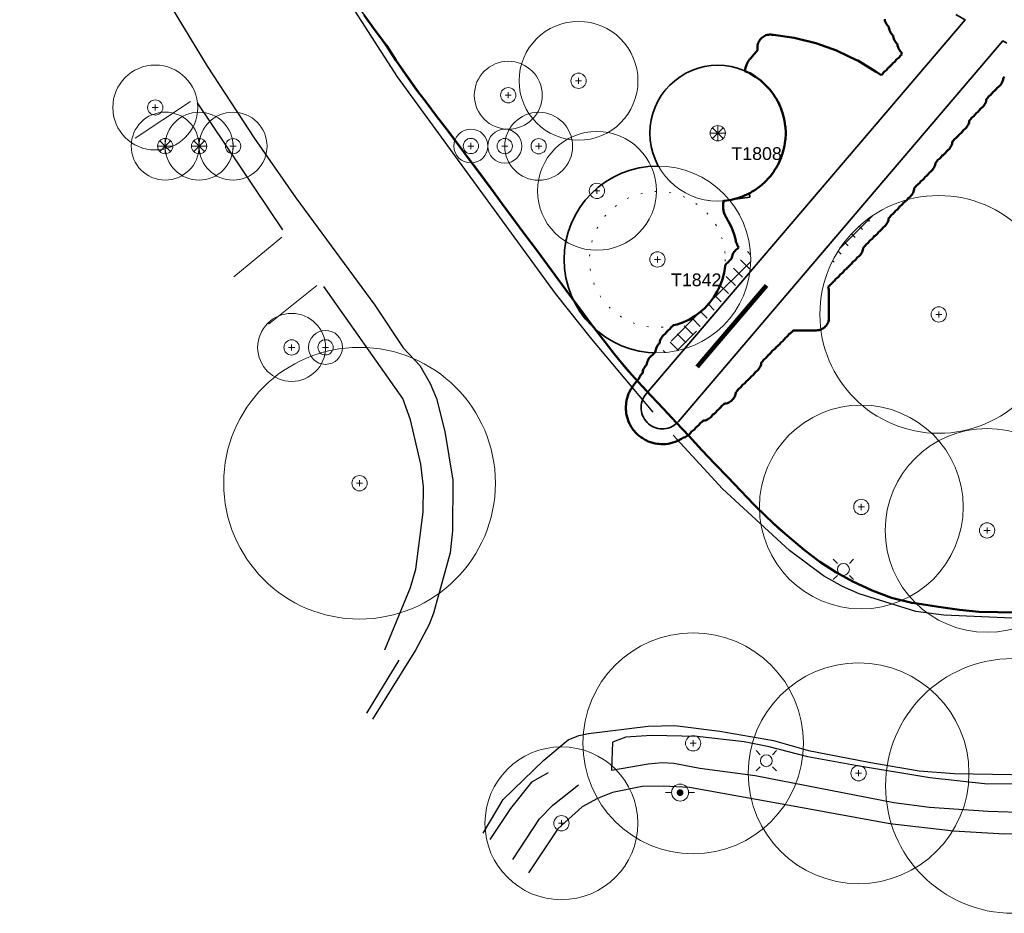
# Model space of a CAD drawing. Header units: metres. Extents: x -6559 to -6383, y 5654606 to 5654801.
# Tile 1 of 31: x -6530 to -6472, y 5654606 to 5654659. Entities that reach past the tile are written whole.
import ezdxf
from ezdxf.enums import TextEntityAlignment as Align

# ---------------------------------------------------------------- set-up
doc = ezdxf.new("R2010")
doc.units = ezdxf.units.M
doc.header["$LTSCALE"] = 0.5
for name, pattern in [('DASHED', [9, 6, -3]), ('DOT', [1.5, 0, -1.5]), ('PHANTOM', [22, 12, -2, 2, -2, 2, -2])]:
    doc.linetypes.add(name, pattern=pattern)
for name, color, linetype, lineweight in [('L-GRAD-DRAIN', 150, 'Continuous', 25), ('L-HARD-PAVE', 8, 'Continuous', 35), ('L-PLNT-PROT', 1, 'DASHED', 35), ('L-PLNT-TEXT', 3, 'Continuous', 18), ('L-SITE-LIMIT', 6, 'PHANTOM', 50), ('V-PROP-LINE', 7, 'PHANTOM', 50), ('V-ROAD-CURB', 7, 'Continuous', 25), ('V-ROAD-DW', 8, 'Continuous', 18), ('V-ROAD-SW', 8, 'Continuous', 25), ('V-UTIL-ELEC', 1, 'Continuous', 18), ('V-UTIL-WATER', 4, 'Continuous', 18), ('V-VEG-CANOPY', 92, 'Continuous', 13), ('V-VEG-TREE', 94, 'Continuous', 18)]:
    doc.layers.add(name, color=color, linetype=linetype, lineweight=lineweight)
doc.styles.add('BR-STD', font='arial.ttf')

# ---------------------------------------------------------------- blocks, each defined once
blk = doc.blocks.new('UTIL-HYDRANT')
at = {"lineweight": -2}
h = blk.add_hatch(color=0, dxfattribs=at)
h.dxf.hatch_style = 1
edge = h.paths.add_edge_path()
edge.add_arc((0, 0), 0.4, 0, 360)
at = {"color": 0, "lineweight": -2}
for p, q in [((-1, 0), (-1.7, 0)), ((1, 0), (1.7, 0))]:
    blk.add_line(p, q, dxfattribs=at)
blk.add_circle((0, 0), 1, dxfattribs=at)
blk = doc.blocks.new('UTIL-LIGHT')
at = {"color": 0, "lineweight": -2}
for p, q in [((-0.71, 0.71), (-1.2, 1.2)), ((0.71, 0.71), (1.2, 1.2)), ((-0.71, -0.71), (-1.2, -1.2)), ((0.71, -0.71), (1.2, -1.2))]:
    blk.add_line(p, q, dxfattribs=at)
blk.add_circle((0, 0), 0.7, dxfattribs=at)
blk = doc.blocks.new('VEG-TREE-CONIF')
at = {"color": 0, "lineweight": -2}
for q in [(-1.5, 0), (-1.06, 1.06), (-1.06, -1.06), (0, 1.5), (1.06, 1.06), (1.5, 0), (0, -1.5), (1.06, -1.06)]:
    blk.add_line((0, 0), q, dxfattribs=at)
blk.add_circle((0, 0), 1.5, dxfattribs=at)
blk = doc.blocks.new('VEG-TREE-DECID')
at = {"color": 0, "lineweight": -2}
for p, q in [((-0.6, 0), (0.6, 0)), ((0, -0.6), (0, 0.6))]:
    blk.add_line(p, q, dxfattribs=at)
blk.add_circle((0, 0), 1.5, dxfattribs=at)

msp = doc.modelspace()

# ---------------------------------------------------------------- hatches: boundary and pattern name
at = {"layer": 'L-PLNT-PROT'}
h = msp.add_hatch(dxfattribs=at)
h.set_pattern_fill('ANSI37', color=6, scale=0.2)
h.paths.add_polyline_path([(-6481.731, 5654644.562), (-6481.378, 5654645.151), (-6480.969, 5654645.703), (-6480.508, 5654646.212), (-6479.999, 5654646.673), (-6479.447, 5654647.082), (-6479.282, 5654647.181), (-6482.001, 5654643.992)])
h = msp.add_hatch(dxfattribs=at)
h.set_pattern_fill('ANSI37', color=6, scale=0.2)
h.paths.add_polyline_path([(-6489.904, 5654641.173), (-6489.588, 5654641.407), (-6489.5, 5654641.487), (-6489.486, 5654641.5), (-6489.486, 5654641.5), (-6489.298, 5654641.671), (-6489.25, 5654641.723), (-6489.226, 5654641.75), (-6489.034, 5654641.961), (-6488.8, 5654642.277), (-6488.598, 5654642.613), (-6488.43, 5654642.968), (-6488.363, 5654643.158), (-6486.668, 5654645.145), (-6486.652, 5654645.038), (-6486.626, 5654644.499), (-6486.65, 5654644.011), (-6490.773, 5654639.175), (-6491.053, 5654639.105), (-6491.587, 5654639.025), (-6491.899, 5654639.01), (-6490.213, 5654640.988)])

# ---------------------------------------------------------------- linework, layer by layer
at = {"layer": 'L-GRAD-DRAIN', "lineweight": 100}
msp.add_lwpolyline([(-6489.79, 5654638.17), (-6489.109, 5654638.969), (-6488.427, 5654639.769), (-6487.746, 5654640.568), (-6487.064, 5654641.367), (-6486.382, 5654642.167), (-6485.701, 5654642.966)], dxfattribs=at)
at = {"layer": 'L-HARD-PAVE'}
msp.add_lwpolyline([(-6471.54, 5654657.233), (-6471.781, 5654657.366), (-6490.884, 5654634.961), (-6490.884, 5654634.961), (-6490.968, 5654634.871), (-6491.06, 5654634.791), (-6491.16, 5654634.72), (-6491.266, 5654634.658), (-6491.378, 5654634.608), (-6491.494, 5654634.569), (-6491.614, 5654634.541), (-6491.736, 5654634.526), (-6491.858, 5654634.522), (-6491.981, 5654634.53), (-6492.102, 5654634.551), (-6492.22, 5654634.583), (-6492.335, 5654634.626), (-6492.445, 5654634.681), (-6492.549, 5654634.746), (-6492.646, 5654634.821), (-6492.735, 5654634.905), (-6492.816, 5654634.997), (-6492.887, 5654635.097), (-6492.948, 5654635.203), (-6492.998, 5654635.315), (-6493.038, 5654635.431), (-6493.065, 5654635.551), (-6493.081, 5654635.673), (-6493.085, 5654635.795), (-6493.076, 5654635.918), (-6493.056, 5654636.039), (-6493.024, 5654636.157), (-6492.98, 5654636.272), (-6492.926, 5654636.382), (-6492.861, 5654636.486), (-6492.786, 5654636.583), (-6474.005, 5654658.611), (-6474.549, 5654658.924)], dxfattribs=at)
at = {"layer": 'L-PLNT-PROT'}
msp.add_lwpolyline([(-6495.615, 5654640.247), (-6496.015, 5654640.61), (-6496.378, 5654641.01), (-6496.699, 5654641.443), (-6496.977, 5654641.906), (-6497.207, 5654642.394), (-6497.389, 5654642.902), (-6497.52, 5654643.426), (-6497.6, 5654643.96), (-6497.626, 5654644.499), (-6497.6, 5654645.038), (-6497.52, 5654645.572), (-6497.389, 5654646.096), (-6497.207, 5654646.604), (-6496.977, 5654647.092), (-6496.699, 5654647.555), (-6496.378, 5654647.988), (-6496.015, 5654648.388), (-6495.615, 5654648.751), (-6495.182, 5654649.072), (-6494.719, 5654649.35), (-6494.231, 5654649.58), (-6493.723, 5654649.762), (-6493.199, 5654649.893), (-6492.665, 5654649.973), (-6492.076, 5654650.001), (-6492.266, 5654650.401), (-6492.398, 5654650.771), (-6492.493, 5654651.152), (-6492.551, 5654651.54), (-6492.57, 5654651.932), (-6492.551, 5654652.324), (-6492.493, 5654652.712), (-6492.398, 5654653.093), (-6492.266, 5654653.463), (-6492.098, 5654653.818), (-6491.896, 5654654.154), (-6491.662, 5654654.47), (-6491.398, 5654654.76), (-6491.108, 5654655.024), (-6490.792, 5654655.258), (-6490.456, 5654655.46), (-6490.101, 5654655.628), (-6489.731, 5654655.76), (-6489.35, 5654655.855), (-6488.962, 5654655.913), (-6488.57, 5654655.932), (-6488.178, 5654655.913), (-6487.79, 5654655.855), (-6487.409, 5654655.76), (-6487.039, 5654655.628), (-6486.968, 5654655.594), (-6486.684, 5654655.46), (-6486.348, 5654655.258), (-6486.035, 5654655.026), (-6486.032, 5654655.024), (-6486, 5654654.994), (-6485.774, 5654654.79), (-6485.742, 5654654.76), (-6485.712, 5654654.728), (-6485.614, 5654654.619), (-6485.597, 5654654.601), (-6485.574, 5654654.575), (-6485.508, 5654654.502), (-6485.478, 5654654.47), (-6485.452, 5654654.434), (-6485.27, 5654654.19), (-6485.244, 5654654.154), (-6485.221, 5654654.116), (-6485.149, 5654653.995), (-6485.127, 5654653.958), (-6485.102, 5654653.916), (-6485.065, 5654653.856), (-6485.042, 5654653.818), (-6485.023, 5654653.778), (-6484.893, 5654653.503), (-6484.874, 5654653.463), (-6484.86, 5654653.421), (-6484.852, 5654653.401), (-6484.838, 5654653.361), (-6484.812, 5654653.289), (-6484.757, 5654653.135), (-6484.742, 5654653.093), (-6484.731, 5654653.05), (-6484.697, 5654652.911), (-6484.692, 5654652.892), (-6484.684, 5654652.862), (-6484.658, 5654652.755), (-6484.647, 5654652.712), (-6484.64, 5654652.669), (-6484.596, 5654652.368), (-6484.589, 5654652.324), (-6484.587, 5654652.28), (-6484.572, 5654651.976), (-6484.57, 5654651.932), (-6484.572, 5654651.888), (-6484.587, 5654651.584), (-6484.589, 5654651.54), (-6484.596, 5654651.496), (-6484.64, 5654651.195), (-6484.647, 5654651.152), (-6484.658, 5654651.109), (-6484.684, 5654651.002), (-6484.692, 5654650.972), (-6484.697, 5654650.953), (-6484.731, 5654650.814), (-6484.742, 5654650.771), (-6484.757, 5654650.729), (-6484.812, 5654650.575), (-6484.838, 5654650.503), (-6484.852, 5654650.463), (-6484.86, 5654650.443), (-6484.874, 5654650.401), (-6484.893, 5654650.361), (-6485.023, 5654650.086), (-6485.042, 5654650.046), (-6485.065, 5654650.008), (-6485.102, 5654649.948), (-6485.127, 5654649.906), (-6485.149, 5654649.869), (-6485.221, 5654649.748), (-6485.244, 5654649.71), (-6485.27, 5654649.674), (-6485.452, 5654649.43), (-6485.478, 5654649.394), (-6485.508, 5654649.362), (-6485.574, 5654649.289), (-6485.597, 5654649.263), (-6485.614, 5654649.245), (-6485.712, 5654649.136), (-6485.742, 5654649.104), (-6485.774, 5654649.074), (-6486, 5654648.87), (-6486.032, 5654648.84), (-6486.068, 5654648.814), (-6486.312, 5654648.632), (-6486.348, 5654648.606), (-6486.386, 5654648.583), (-6486.538, 5654648.492), (-6486.707, 5654648.391), (-6486.691, 5654648.172), (-6488.244, 5654647.941), (-6488.258, 5654647.676), (-6488.258, 5654647.617), (-6488.254, 5654647.543), (-6488.248, 5654647.485), (-6488.237, 5654647.412), (-6488.226, 5654647.354), (-6488.208, 5654647.283), (-6488.191, 5654647.226), (-6488.166, 5654647.157), (-6488.144, 5654647.103), (-6488.112, 5654647.036), (-6488.084, 5654646.984), (-6488.066, 5654646.952), (-6487.951, 5654646.76), (-6487.927, 5654646.714), (-6487.749, 5654646.34), (-6487.73, 5654646.292), (-6487.59, 5654645.902), (-6487.575, 5654645.853), (-6487.511, 5654645.596), (-6487.501, 5654645.56), (-6487.484, 5654645.503), (-6487.458, 5654645.433), (-6487.435, 5654645.378), (-6487.403, 5654645.31), (-6487.375, 5654645.258), (-6487.344, 5654645.207), (-6487.352, 5654645.197), (-6487.39, 5654645.14), (-6487.447, 5654645.102), (-6487.504, 5654645.056), (-6487.556, 5654645.004), (-6487.602, 5654644.947), (-6487.643, 5654644.885), (-6487.678, 5654644.821), (-6487.706, 5654644.753), (-6487.727, 5654644.682), (-6487.742, 5654644.61), (-6487.747, 5654644.561), (-6487.754, 5654644.556), (-6487.806, 5654644.504), (-6487.852, 5654644.447), (-6487.89, 5654644.39), (-6487.947, 5654644.352), (-6488.004, 5654644.306), (-6488.056, 5654644.254), (-6488.138, 5654644.153), (-6488.203, 5654643.719), (-6488.298, 5654643.338), (-6488.43, 5654642.968), (-6488.598, 5654642.613), (-6488.8, 5654642.277), (-6489.034, 5654641.961), (-6489.298, 5654641.671), (-6489.486, 5654641.5), (-6489.588, 5654641.407), (-6489.904, 5654641.173), (-6490.24, 5654640.971), (-6490.595, 5654640.803), (-6490.965, 5654640.671), (-6491.178, 5654640.618), (-6491.254, 5654640.556), (-6491.306, 5654640.504), (-6491.352, 5654640.447), (-6491.39, 5654640.39), (-6491.447, 5654640.352), (-6491.504, 5654640.306), (-6491.556, 5654640.254), (-6491.602, 5654640.197), (-6491.64, 5654640.14), (-6491.697, 5654640.102), (-6491.754, 5654640.056), (-6491.806, 5654640.004), (-6491.852, 5654639.947), (-6491.893, 5654639.885), (-6491.928, 5654639.821), (-6491.956, 5654639.753), (-6491.977, 5654639.682), (-6491.992, 5654639.61), (-6491.997, 5654639.561), (-6492.004, 5654639.556), (-6492.056, 5654639.504), (-6492.102, 5654639.447), (-6492.143, 5654639.385), (-6492.178, 5654639.321), (-6492.206, 5654639.253), (-6492.227, 5654639.182), (-6492.242, 5654639.11), (-6492.247, 5654639.061), (-6492.254, 5654639.056), (-6492.302, 5654639.008), (-6492.665, 5654639.025), (-6493.199, 5654639.105), (-6493.723, 5654639.236), (-6494.231, 5654639.418), (-6494.719, 5654639.648), (-6495.182, 5654639.926), (-6495.615, 5654640.247)], dxfattribs=at)
at = {"layer": 'L-PLNT-TEXT', "linetype": 'DOT'}
for centre in [(-6488.57, 5654651.932), (-6492.126, 5654644.499)]:
    msp.add_circle(centre, 4, dxfattribs=at)
at = {"layer": 'L-SITE-LIMIT'}
msp.add_lwpolyline([(-6471.694, 5654655.246), (-6471.746, 5654655.194), (-6471.753, 5654655.189), (-6471.758, 5654655.14), (-6471.773, 5654655.068), (-6471.794, 5654654.997), (-6471.822, 5654654.929), (-6471.857, 5654654.865), (-6471.898, 5654654.803), (-6471.944, 5654654.746), (-6471.996, 5654654.694), (-6472.053, 5654654.648), (-6472.11, 5654654.61), (-6472.148, 5654654.553), (-6472.194, 5654654.496), (-6472.246, 5654654.444), (-6472.303, 5654654.398), (-6472.36, 5654654.36), (-6472.398, 5654654.303), (-6472.444, 5654654.246), (-6472.496, 5654654.194), (-6472.553, 5654654.148), (-6472.61, 5654654.11), (-6472.648, 5654654.053), (-6472.694, 5654653.996), (-6472.746, 5654653.944), (-6472.753, 5654653.939), (-6472.758, 5654653.89), (-6472.773, 5654653.818), (-6472.794, 5654653.747), (-6472.822, 5654653.679), (-6472.857, 5654653.615), (-6472.898, 5654653.553), (-6472.944, 5654653.496), (-6472.996, 5654653.444), (-6473.053, 5654653.398), (-6473.11, 5654653.36), (-6473.148, 5654653.303), (-6473.194, 5654653.246), (-6473.246, 5654653.194), (-6473.303, 5654653.148), (-6473.36, 5654653.11), (-6473.398, 5654653.053), (-6473.444, 5654652.996), (-6473.496, 5654652.944), (-6473.553, 5654652.898), (-6473.61, 5654652.86), (-6473.648, 5654652.803), (-6473.694, 5654652.746), (-6473.746, 5654652.694), (-6473.753, 5654652.689), (-6473.758, 5654652.64), (-6473.773, 5654652.568), (-6473.794, 5654652.497), (-6473.822, 5654652.429), (-6473.857, 5654652.365), (-6473.898, 5654652.303), (-6473.944, 5654652.246), (-6473.996, 5654652.194), (-6474.053, 5654652.148), (-6474.11, 5654652.11), (-6474.148, 5654652.053), (-6474.194, 5654651.996), (-6474.246, 5654651.944), (-6474.303, 5654651.898), (-6474.36, 5654651.86), (-6474.398, 5654651.803), (-6474.444, 5654651.746), (-6474.496, 5654651.694), (-6474.553, 5654651.648), (-6474.61, 5654651.61), (-6474.648, 5654651.553), (-6474.694, 5654651.496), (-6474.746, 5654651.444), (-6474.753, 5654651.439), (-6474.758, 5654651.39), (-6474.773, 5654651.318), (-6474.794, 5654651.247), (-6474.822, 5654651.179), (-6474.857, 5654651.115), (-6474.898, 5654651.053), (-6474.944, 5654650.996), (-6474.996, 5654650.944), (-6475.053, 5654650.898), (-6475.11, 5654650.86), (-6475.148, 5654650.803), (-6475.194, 5654650.746), (-6475.246, 5654650.694), (-6475.303, 5654650.648), (-6475.36, 5654650.61), (-6475.398, 5654650.553), (-6475.444, 5654650.496), (-6475.496, 5654650.444), (-6475.553, 5654650.398), (-6475.61, 5654650.36), (-6475.648, 5654650.303), (-6475.694, 5654650.246), (-6475.746, 5654650.194), (-6475.753, 5654650.189), (-6475.758, 5654650.14), (-6475.773, 5654650.068), (-6475.794, 5654649.997), (-6475.822, 5654649.929), (-6475.857, 5654649.865), (-6475.898, 5654649.803), (-6475.944, 5654649.746), (-6475.996, 5654649.694), (-6476.053, 5654649.648), (-6476.11, 5654649.61), (-6476.148, 5654649.553), (-6476.194, 5654649.496), (-6476.246, 5654649.444), (-6476.303, 5654649.398), (-6476.36, 5654649.36), (-6476.398, 5654649.303), (-6476.444, 5654649.246), (-6476.496, 5654649.194), (-6476.553, 5654649.148), (-6476.61, 5654649.11), (-6476.648, 5654649.053), (-6476.694, 5654648.996), (-6476.746, 5654648.944), (-6476.803, 5654648.898), (-6476.86, 5654648.86), (-6476.898, 5654648.803), (-6476.944, 5654648.746), (-6476.996, 5654648.694), (-6477.003, 5654648.689), (-6477.008, 5654648.64), (-6477.023, 5654648.568), (-6477.044, 5654648.497), (-6477.072, 5654648.429), (-6477.107, 5654648.365), (-6477.148, 5654648.303), (-6477.194, 5654648.246), (-6477.246, 5654648.194), (-6477.303, 5654648.148), (-6477.36, 5654648.11), (-6477.398, 5654648.053), (-6477.444, 5654647.996), (-6477.496, 5654647.944), (-6477.553, 5654647.898), (-6477.61, 5654647.86), (-6477.648, 5654647.803), (-6477.694, 5654647.746), (-6477.746, 5654647.694), (-6477.803, 5654647.648), (-6477.86, 5654647.61), (-6477.898, 5654647.553), (-6477.944, 5654647.496), (-6477.996, 5654647.444), (-6478.053, 5654647.398), (-6478.11, 5654647.36), (-6478.148, 5654647.303), (-6478.194, 5654647.246), (-6478.246, 5654647.194), (-6478.303, 5654647.148), (-6478.36, 5654647.11), (-6478.398, 5654647.053), (-6478.444, 5654646.996), (-6478.496, 5654646.944), (-6478.503, 5654646.939), (-6478.508, 5654646.89), (-6478.523, 5654646.818), (-6478.544, 5654646.747), (-6478.572, 5654646.679), (-6478.607, 5654646.615), (-6478.648, 5654646.553), (-6478.694, 5654646.496), (-6478.746, 5654646.444), (-6478.803, 5654646.398), (-6478.86, 5654646.36), (-6478.898, 5654646.303), (-6478.944, 5654646.246), (-6478.996, 5654646.194), (-6479.053, 5654646.148), (-6479.11, 5654646.11), (-6479.148, 5654646.053), (-6479.194, 5654645.996), (-6479.246, 5654645.944), (-6479.303, 5654645.898), (-6479.36, 5654645.86), (-6479.398, 5654645.803), (-6479.444, 5654645.746), (-6479.496, 5654645.694), (-6479.553, 5654645.648), (-6479.61, 5654645.61), (-6479.648, 5654645.553), (-6479.694, 5654645.496), (-6479.746, 5654645.444), (-6479.803, 5654645.398), (-6479.86, 5654645.36), (-6479.898, 5654645.303), (-6479.944, 5654645.246), (-6479.996, 5654645.194), (-6480.003, 5654645.189), (-6480.008, 5654645.14), (-6480.023, 5654645.068), (-6480.044, 5654644.997), (-6480.072, 5654644.929), (-6480.107, 5654644.865), (-6480.148, 5654644.803), (-6480.194, 5654644.746), (-6480.246, 5654644.694), (-6480.303, 5654644.648), (-6480.36, 5654644.61), (-6480.398, 5654644.553), (-6480.444, 5654644.496), (-6480.496, 5654644.444), (-6480.553, 5654644.398), (-6480.61, 5654644.36), (-6480.648, 5654644.303), (-6480.694, 5654644.246), (-6480.746, 5654644.194), (-6480.803, 5654644.148), (-6480.86, 5654644.11), (-6480.898, 5654644.053), (-6480.944, 5654643.996), (-6480.996, 5654643.944), (-6481.053, 5654643.898), (-6481.11, 5654643.86), (-6481.148, 5654643.803), (-6481.194, 5654643.746), (-6481.246, 5654643.694), (-6481.303, 5654643.648), (-6481.36, 5654643.61), (-6481.398, 5654643.553), (-6481.444, 5654643.496), (-6481.496, 5654643.444), (-6481.553, 5654643.398), (-6481.61, 5654643.36), (-6481.648, 5654643.303), (-6481.694, 5654643.246), (-6481.746, 5654643.194), (-6481.803, 5654643.148), (-6481.86, 5654643.11), (-6481.898, 5654643.053), (-6481.944, 5654642.996), (-6481.996, 5654642.944), (-6482.053, 5654642.898), (-6482.085, 5654642.877), (-6482.078, 5654642.861), (-6482.053, 5654642.792), (-6482.035, 5654642.721), (-6482.024, 5654642.648), (-6482.021, 5654642.574), (-6482.021, 5654641.074), (-6482.024, 5654641.001), (-6482.035, 5654640.928), (-6482.053, 5654640.857), (-6482.078, 5654640.787), (-6482.109, 5654640.721), (-6482.147, 5654640.658), (-6482.191, 5654640.599), (-6482.24, 5654640.544), (-6482.295, 5654640.495), (-6482.354, 5654640.451), (-6482.417, 5654640.413), (-6482.484, 5654640.381), (-6482.553, 5654640.357), (-6482.624, 5654640.339), (-6482.697, 5654640.328), (-6482.771, 5654640.324), (-6484.134, 5654640.324), (-6484.148, 5654640.303), (-6484.194, 5654640.246), (-6484.246, 5654640.194), (-6484.303, 5654640.148), (-6484.36, 5654640.11), (-6484.398, 5654640.053), (-6484.444, 5654639.996), (-6484.496, 5654639.944), (-6484.553, 5654639.898), (-6484.61, 5654639.86), (-6484.648, 5654639.803), (-6484.694, 5654639.746), (-6484.746, 5654639.694), (-6484.803, 5654639.648), (-6484.86, 5654639.61), (-6484.898, 5654639.553), (-6484.944, 5654639.496), (-6484.996, 5654639.444), (-6485.053, 5654639.398), (-6485.11, 5654639.36), (-6485.148, 5654639.303), (-6485.194, 5654639.246), (-6485.246, 5654639.194), (-6485.303, 5654639.148), (-6485.36, 5654639.11), (-6485.398, 5654639.053), (-6485.444, 5654638.996), (-6485.496, 5654638.944), (-6485.553, 5654638.898), (-6485.61, 5654638.86), (-6485.648, 5654638.803), (-6485.694, 5654638.746), (-6485.746, 5654638.694), (-6485.803, 5654638.648), (-6485.86, 5654638.61), (-6485.898, 5654638.553), (-6485.944, 5654638.496), (-6485.996, 5654638.444), (-6486.003, 5654638.439), (-6486.008, 5654638.39), (-6486.023, 5654638.318), (-6486.044, 5654638.247), (-6486.072, 5654638.179), (-6486.107, 5654638.115), (-6486.148, 5654638.053), (-6486.194, 5654637.996), (-6486.246, 5654637.944), (-6486.303, 5654637.898), (-6486.36, 5654637.86), (-6486.398, 5654637.803), (-6486.444, 5654637.746), (-6486.496, 5654637.694), (-6486.553, 5654637.648), (-6486.61, 5654637.61), (-6486.648, 5654637.553), (-6486.694, 5654637.496), (-6486.746, 5654637.444), (-6486.803, 5654637.398), (-6486.86, 5654637.36), (-6486.898, 5654637.303), (-6486.944, 5654637.246), (-6486.996, 5654637.194), (-6487.053, 5654637.148), (-6487.11, 5654637.11), (-6487.148, 5654637.053), (-6487.194, 5654636.996), (-6487.246, 5654636.944), (-6487.303, 5654636.898), (-6487.36, 5654636.86), (-6487.398, 5654636.803), (-6487.444, 5654636.746), (-6487.496, 5654636.694), (-6487.503, 5654636.689), (-6487.508, 5654636.64), (-6487.523, 5654636.568), (-6487.544, 5654636.497), (-6487.572, 5654636.429), (-6487.607, 5654636.365), (-6487.648, 5654636.303), (-6487.694, 5654636.246), (-6487.746, 5654636.194), (-6487.803, 5654636.148), (-6487.865, 5654636.107), (-6487.929, 5654636.072), (-6487.997, 5654636.044), (-6488.068, 5654636.023), (-6488.14, 5654636.008), (-6488.189, 5654636.003), (-6488.194, 5654635.996), (-6488.246, 5654635.944), (-6488.303, 5654635.898), (-6488.36, 5654635.86), (-6488.398, 5654635.803), (-6488.444, 5654635.746), (-6488.496, 5654635.694), (-6488.553, 5654635.648), (-6488.61, 5654635.61), (-6488.648, 5654635.553), (-6488.694, 5654635.496), (-6488.746, 5654635.444), (-6488.803, 5654635.398), (-6488.86, 5654635.36), (-6488.898, 5654635.303), (-6488.944, 5654635.246), (-6488.996, 5654635.194), (-6489.053, 5654635.148), (-6489.115, 5654635.107), (-6489.179, 5654635.072), (-6489.247, 5654635.044), (-6489.318, 5654635.023), (-6489.39, 5654635.008), (-6489.439, 5654635.003), (-6489.444, 5654634.996), (-6489.496, 5654634.944), (-6489.553, 5654634.898), (-6489.61, 5654634.86), (-6489.648, 5654634.803), (-6489.694, 5654634.746), (-6489.746, 5654634.694), (-6489.803, 5654634.648), (-6489.86, 5654634.61), (-6489.898, 5654634.553), (-6489.944, 5654634.496), (-6489.996, 5654634.444), (-6490.053, 5654634.398), (-6490.11, 5654634.36), (-6490.148, 5654634.303), (-6490.194, 5654634.246), (-6490.246, 5654634.194), (-6490.303, 5654634.148), (-6490.365, 5654634.107), (-6490.429, 5654634.072), (-6490.497, 5654634.044), (-6490.568, 5654634.023), (-6490.595, 5654634.017), (-6490.644, 5654633.983), (-6490.706, 5654633.943), (-6490.825, 5654633.874), (-6490.89, 5654633.841), (-6491.016, 5654633.785), (-6491.084, 5654633.758), (-6491.214, 5654633.714), (-6491.285, 5654633.694), (-6491.419, 5654633.663), (-6491.491, 5654633.65), (-6491.628, 5654633.632), (-6491.701, 5654633.626), (-6491.838, 5654633.622), (-6491.912, 5654633.624), (-6492.049, 5654633.633), (-6492.122, 5654633.642), (-6492.258, 5654633.664), (-6492.329, 5654633.68), (-6492.462, 5654633.716), (-6492.532, 5654633.739), (-6492.661, 5654633.787), (-6492.728, 5654633.817), (-6492.851, 5654633.878), (-6492.915, 5654633.914), (-6493.032, 5654633.987), (-6493.092, 5654634.029), (-6493.201, 5654634.112), (-6493.257, 5654634.16), (-6493.357, 5654634.254), (-6493.408, 5654634.307), (-6493.499, 5654634.411), (-6493.544, 5654634.469), (-6493.624, 5654634.581), (-6493.664, 5654634.642), (-6493.732, 5654634.762), (-6493.766, 5654634.827), (-6493.822, 5654634.952), (-6493.849, 5654635.021), (-6493.893, 5654635.151), (-6493.913, 5654635.222), (-6493.944, 5654635.356), (-6493.957, 5654635.428), (-6493.974, 5654635.565), (-6493.98, 5654635.638), (-6493.984, 5654635.775), (-6493.983, 5654635.849), (-6493.974, 5654635.986), (-6493.965, 5654636.059), (-6493.942, 5654636.195), (-6493.926, 5654636.266), (-6493.891, 5654636.399), (-6493.868, 5654636.469), (-6493.819, 5654636.598), (-6493.79, 5654636.665), (-6493.729, 5654636.788), (-6493.693, 5654636.852), (-6493.62, 5654636.969), (-6493.578, 5654637.029), (-6493.494, 5654637.138), (-6493.471, 5654637.167), (-6493.218, 5654637.463), (-6493.206, 5654637.503), (-6493.178, 5654637.571), (-6493.143, 5654637.635), (-6493.102, 5654637.697), (-6493.056, 5654637.754), (-6493.004, 5654637.806), (-6492.997, 5654637.811), (-6492.992, 5654637.86), (-6492.977, 5654637.932), (-6492.956, 5654638.003), (-6492.928, 5654638.071), (-6492.893, 5654638.135), (-6492.852, 5654638.197), (-6492.806, 5654638.254), (-6492.754, 5654638.306), (-6492.747, 5654638.311), (-6492.742, 5654638.36), (-6492.727, 5654638.432), (-6492.706, 5654638.503), (-6492.678, 5654638.571), (-6492.643, 5654638.635), (-6492.602, 5654638.697), (-6492.556, 5654638.754), (-6492.504, 5654638.806), (-6492.447, 5654638.852), (-6492.39, 5654638.89), (-6492.352, 5654638.947), (-6492.306, 5654639.004), (-6492.254, 5654639.056), (-6492.247, 5654639.061), (-6492.242, 5654639.11), (-6492.227, 5654639.182), (-6492.206, 5654639.253), (-6492.178, 5654639.321), (-6492.143, 5654639.385), (-6492.102, 5654639.447), (-6492.056, 5654639.504), (-6492.004, 5654639.556), (-6491.997, 5654639.561), (-6491.992, 5654639.61), (-6491.977, 5654639.682), (-6491.956, 5654639.753), (-6491.928, 5654639.821), (-6491.893, 5654639.885), (-6491.852, 5654639.947), (-6491.806, 5654640.004), (-6491.754, 5654640.056), (-6491.697, 5654640.102), (-6491.64, 5654640.14), (-6491.602, 5654640.197), (-6491.556, 5654640.254), (-6491.504, 5654640.306), (-6491.447, 5654640.352), (-6491.39, 5654640.39), (-6491.352, 5654640.447), (-6491.306, 5654640.504), (-6491.254, 5654640.556), (-6491.197, 5654640.602), (-6491.171, 5654640.62), (-6490.965, 5654640.671), (-6490.595, 5654640.803), (-6490.24, 5654640.971), (-6489.904, 5654641.173), (-6489.588, 5654641.407), (-6489.5, 5654641.487), (-6489.486, 5654641.5), (-6489.486, 5654641.5), (-6489.298, 5654641.671), (-6489.25, 5654641.723), (-6489.226, 5654641.75), (-6489.034, 5654641.961), (-6488.8, 5654642.277), (-6488.598, 5654642.613), (-6488.43, 5654642.968), (-6488.298, 5654643.338), (-6488.203, 5654643.719), (-6488.145, 5654644.107), (-6488.144, 5654644.138), (-6488.14, 5654644.14), (-6488.102, 5654644.197), (-6488.056, 5654644.254), (-6488.004, 5654644.306), (-6487.947, 5654644.352), (-6487.89, 5654644.39), (-6487.852, 5654644.447), (-6487.806, 5654644.504), (-6487.754, 5654644.556), (-6487.747, 5654644.561), (-6487.742, 5654644.61), (-6487.727, 5654644.682), (-6487.706, 5654644.753), (-6487.678, 5654644.821), (-6487.643, 5654644.885), (-6487.602, 5654644.947), (-6487.556, 5654645.004), (-6487.504, 5654645.056), (-6487.447, 5654645.102), (-6487.39, 5654645.14), (-6487.352, 5654645.197), (-6487.344, 5654645.207), (-6487.375, 5654645.258), (-6487.403, 5654645.31), (-6487.435, 5654645.378), (-6487.458, 5654645.433), (-6487.484, 5654645.503), (-6487.501, 5654645.56), (-6487.511, 5654645.596), (-6487.575, 5654645.853), (-6487.59, 5654645.902), (-6487.73, 5654646.292), (-6487.749, 5654646.34), (-6487.927, 5654646.714), (-6487.951, 5654646.76), (-6488.066, 5654646.952), (-6488.084, 5654646.984), (-6488.112, 5654647.036), (-6488.144, 5654647.103), (-6488.166, 5654647.157), (-6488.191, 5654647.226), (-6488.208, 5654647.283), (-6488.226, 5654647.354), (-6488.237, 5654647.412), (-6488.248, 5654647.485), (-6488.254, 5654647.543), (-6488.258, 5654647.617), (-6488.258, 5654647.676), (-6488.254, 5654647.749), (-6488.248, 5654647.808), (-6488.237, 5654647.88), (-6488.226, 5654647.938), (-6488.223, 5654647.949), (-6488.178, 5654647.951), (-6487.79, 5654648.009), (-6487.409, 5654648.104), (-6487.11, 5654648.211), (-6487.081, 5654648.222), (-6486.999, 5654648.255), (-6486.76, 5654648.368), (-6486.724, 5654648.385), (-6486.646, 5654648.427), (-6486.538, 5654648.492), (-6486.386, 5654648.583), (-6486.312, 5654648.632), (-6486.068, 5654648.814), (-6486, 5654648.87), (-6485.774, 5654649.074), (-6485.712, 5654649.136), (-6485.614, 5654649.245), (-6485.508, 5654649.362), (-6485.452, 5654649.43), (-6485.27, 5654649.674), (-6485.221, 5654649.748), (-6485.102, 5654649.948), (-6485.065, 5654650.008), (-6485.023, 5654650.086), (-6484.893, 5654650.361), (-6484.86, 5654650.443), (-6484.812, 5654650.575), (-6484.757, 5654650.729), (-6484.731, 5654650.814), (-6484.697, 5654650.953), (-6484.658, 5654651.109), (-6484.64, 5654651.195), (-6484.596, 5654651.496), (-6484.587, 5654651.584), (-6484.572, 5654651.888), (-6484.572, 5654651.976), (-6484.587, 5654652.28), (-6484.596, 5654652.368), (-6484.64, 5654652.669), (-6484.658, 5654652.755), (-6484.697, 5654652.911), (-6484.731, 5654653.05), (-6484.757, 5654653.135), (-6484.812, 5654653.289), (-6484.86, 5654653.421), (-6484.893, 5654653.503), (-6485.023, 5654653.778), (-6485.065, 5654653.856), (-6485.102, 5654653.916), (-6485.221, 5654654.116), (-6485.27, 5654654.19), (-6485.452, 5654654.434), (-6485.508, 5654654.502), (-6485.614, 5654654.619), (-6485.712, 5654654.728), (-6485.774, 5654654.79), (-6486, 5654654.994), (-6486.006, 5654654.999), (-6486.035, 5654655.026), (-6486.348, 5654655.258), (-6486.684, 5654655.46), (-6486.968, 5654655.594), (-6486.962, 5654655.648), (-6486.952, 5654655.707), (-6486.937, 5654655.78), (-6486.922, 5654655.837), (-6486.899, 5654655.908), (-6486.878, 5654655.964), (-6486.849, 5654656.032), (-6486.822, 5654656.086), (-6486.786, 5654656.151), (-6486.755, 5654656.202), (-6486.712, 5654656.263), (-6486.676, 5654656.31), (-6486.652, 5654656.339), (-6486.221, 5654656.844), (-6486.23, 5654656.897), (-6486.235, 5654656.969), (-6486.234, 5654657.042), (-6486.225, 5654657.114), (-6486.209, 5654657.184), (-6486.187, 5654657.253), (-6486.158, 5654657.32), (-6486.123, 5654657.383), (-6486.081, 5654657.443), (-6486.035, 5654657.498), (-6485.983, 5654657.549), (-6485.926, 5654657.594), (-6485.865, 5654657.634), (-6485.801, 5654657.667), (-6485.734, 5654657.695), (-6485.665, 5654657.715), (-6485.593, 5654657.729), (-6485.521, 5654657.736), (-6485.449, 5654657.736), (-6485.36, 5654657.732), (-6485.287, 5654657.725), (-6484.069, 5654657.544), (-6483.997, 5654657.53), (-6482.803, 5654657.231), (-6482.733, 5654657.209), (-6481.574, 5654656.795), (-6481.506, 5654656.766), (-6480.393, 5654656.24), (-6480.328, 5654656.206), (-6479.273, 5654655.573), (-6479.211, 5654655.532), (-6478.957, 5654655.343), (-6478.947, 5654655.352), (-6478.89, 5654655.39), (-6478.852, 5654655.447), (-6478.806, 5654655.504), (-6478.754, 5654655.556), (-6478.697, 5654655.602), (-6478.64, 5654655.64), (-6478.602, 5654655.697), (-6478.556, 5654655.754), (-6478.504, 5654655.806), (-6478.447, 5654655.852), (-6478.39, 5654655.89), (-6478.352, 5654655.947), (-6478.306, 5654656.004), (-6478.254, 5654656.056), (-6478.197, 5654656.102), (-6478.14, 5654656.14), (-6478.102, 5654656.197), (-6478.056, 5654656.254), (-6478.004, 5654656.306), (-6477.947, 5654656.352), (-6477.89, 5654656.39), (-6477.852, 5654656.447), (-6477.806, 5654656.504), (-6477.754, 5654656.556), (-6477.729, 5654656.576), (-6477.742, 5654656.64), (-6477.747, 5654656.689), (-6477.754, 5654656.694), (-6477.806, 5654656.746), (-6477.852, 5654656.803), (-6477.893, 5654656.865), (-6477.928, 5654656.929), (-6477.956, 5654656.997), (-6477.977, 5654657.068), (-6477.992, 5654657.14), (-6477.997, 5654657.189), (-6478.004, 5654657.194), (-6478.056, 5654657.246), (-6478.102, 5654657.303), (-6478.143, 5654657.365), (-6478.178, 5654657.429), (-6478.206, 5654657.497), (-6478.227, 5654657.568), (-6478.242, 5654657.64), (-6478.247, 5654657.689), (-6478.254, 5654657.694), (-6478.306, 5654657.746), (-6478.352, 5654657.803), (-6478.393, 5654657.865), (-6478.428, 5654657.929), (-6478.456, 5654657.997), (-6478.477, 5654658.068), (-6478.492, 5654658.14), (-6478.497, 5654658.189), (-6478.504, 5654658.194), (-6478.556, 5654658.246), (-6478.602, 5654658.303), (-6478.643, 5654658.365), (-6478.678, 5654658.429), (-6478.706, 5654658.497), (-6478.727, 5654658.568), (-6478.742, 5654658.64)], dxfattribs=at)
at = {"layer": 'V-PROP-LINE'}
msp.add_lwpolyline([(-6470.941, 5654623.72), (-6472.073, 5654623.724), (-6473.205, 5654623.751), (-6474.328, 5654623.86), (-6475.575, 5654624.048), (-6476.822, 5654624.236), (-6477.147, 5654624.285), (-6478.336, 5654624.566), (-6479.486, 5654625.004), (-6480.61, 5654625.539), (-6481.609, 5654626.084), (-6482.557, 5654626.691), (-6483.458, 5654627.373), (-6484.232, 5654628.023), (-6484.99, 5654628.683), (-6485.728, 5654629.364), (-6486.441, 5654630.071), (-6487.21, 5654630.87), (-6487.976, 5654631.671), (-6488.739, 5654632.474), (-6489.5, 5654633.279), (-6490.257, 5654634.087), (-6491.013, 5654634.898), (-6491.761, 5654635.694), (-6492.514, 5654636.486), (-6493.258, 5654637.285), (-6493.982, 5654638.101), (-6494.675, 5654638.945), (-6495.342, 5654639.809), (-6496.002, 5654640.677), (-6496.657, 5654641.55), (-6497.308, 5654642.425), (-6497.956, 5654643.302), (-6498.604, 5654644.179), (-6499.252, 5654645.057), (-6499.923, 5654645.964), (-6500.595, 5654646.872), (-6501.266, 5654647.78), (-6501.938, 5654648.688), (-6502.609, 5654649.596), (-6503.28, 5654650.504), (-6503.891, 5654651.321), (-6504.511, 5654652.132), (-6505.133, 5654652.943), (-6505.752, 5654653.755), (-6506.362, 5654654.573), (-6506.958, 5654655.401), (-6507.535, 5654656.242), (-6508.087, 5654657.099), (-6508.743, 5654657.984), (-6509.388, 5654658.876)], dxfattribs=at)
at = {"layer": 'V-ROAD-CURB'}
for points in [[(-6492.366, 5654635.511), (-6495.978, 5654639.806), (-6498.127, 5654642.491), (-6502.782, 5654648.875), (-6507.438, 5654655.259), (-6512.6, 5654663.276), (-6515.343, 5654667.874), (-6517.687, 5654672.076), (-6519.939, 5654676.425), (-6521.962, 5654680.697), (-6523.931, 5654685.273), (-6525.251, 5654688.584), (-6526.492, 5654691.969), (-6528.2, 5654697.129), (-6529.68, 5654702.226)], [(-6522.882, 5654662.892), (-6518.645, 5654655.873), (-6515.85, 5654651.621), (-6513.424, 5654648.118), (-6508.77, 5654641.811), (-6507.096, 5654639.294), (-6506.116, 5654638.249), (-6505.506, 5654637.189), (-6505.142, 5654636.311), (-6504.643, 5654634.359), (-6504.166, 5654631.494), (-6504.187, 5654628.528), (-6504.333, 5654627.222), (-6505.314, 5654623.666), (-6505.564, 5654623.011), (-6506.37, 5654621.484), (-6508.908, 5654617.424)], [(-6468.994, 5654623.274), (-6475.249, 5654623.553), (-6476.9, 5654623.775), (-6480.248, 5654624.819), (-6481.233, 5654625.249), (-6482.34, 5654625.862), (-6484.355, 5654627.364), (-6488.301, 5654630.996), (-6491.19, 5654634.149)], [(-6502.383, 5654610.724), (-6501.203, 5654612.709), (-6498.821, 5654615.016), (-6497.381, 5654616.206), (-6496.75, 5654616.47), (-6496.18, 5654616.581), (-6492.673, 5654617.016), (-6491.093, 5654617.061), (-6488.457, 5654616.719), (-6485.298, 5654616.178), (-6483.219, 5654615.595), (-6479.678, 5654614.895), (-6476.702, 5654614.395), (-6474.644, 5654614.227), (-6469.011, 5654614.125)], [(-6494.82, 5654614.431), (-6492.661, 5654614.796), (-6491.847, 5654614.884), (-6491.167, 5654614.844), (-6489.631, 5654614.549), (-6486.36, 5654614.11), (-6478.211, 5654612.515), (-6476.111, 5654612.25), (-6472.655, 5654612.007), (-6470.28, 5654611.94)], [(-6500.643, 5654609.165), (-6499.072, 5654611.553), (-6498.278, 5654612.371), (-6496.782, 5654613.556)]]:
    msp.add_lwpolyline(points, dxfattribs=at)
at = {"layer": 'V-ROAD-DW'}
for points in [[(-6519.631, 5654653.8), (-6522.871, 5654651.634)], [(-6517.075, 5654643.483), (-6514.245, 5654645.813)], [(-6512.175, 5654642.963), (-6515.02, 5654640.686)]]:
    msp.add_lwpolyline(points, dxfattribs=at)
at = {"layer": 'V-ROAD-SW'}
for points in [[(-6510.195, 5654660.043), (-6505.978, 5654654.058), (-6501.119, 5654647.532), (-6496.249, 5654641.008), (-6494.667, 5654638.938), (-6493.19, 5654637.208)], [(-6514.192, 5654646.247), (-6519.211, 5654653.717)], [(-6508.171, 5654621.52), (-6506.664, 5654625.177), (-6506.342, 5654626.271), (-6505.922, 5654629.619), (-6505.901, 5654631.108), (-6506.058, 5654632.454), (-6506.658, 5654635.058), (-6507.125, 5654636.316), (-6511.769, 5654642.905)], [(-6491.267, 5654635.155), (-6485.977, 5654629.601), (-6483.402, 5654627.323), (-6482.184, 5654626.445), (-6481.094, 5654625.797), (-6479.763, 5654625.122), (-6478.382, 5654624.576), (-6477.226, 5654624.303), (-6473.578, 5654623.77), (-6467.55, 5654623.684)], [(-6509.231, 5654617.785), (-6507.327, 5654620.901)], [(-6469.953, 5654613.621), (-6472.682, 5654613.613), (-6476.082, 5654613.979), (-6480.455, 5654614.702), (-6483.267, 5654615.221), (-6485.54, 5654615.808), (-6487.023, 5654616.103), (-6489.791, 5654616.407), (-6492.465, 5654616.478), (-6493.978, 5654616.377), (-6494.773, 5654616.077), (-6494.821, 5654614.431)], [(-6498.565, 5654614.269), (-6499.543, 5654613.729), (-6500.772, 5654612.162), (-6501.985, 5654610.346)], [(-6449.105, 5654613.327), (-6452.243, 5654612.375), (-6453.889, 5654611.966), (-6457.798, 5654611.338), (-6462.285, 5654610.897), (-6464.92, 5654610.745), (-6471.683, 5654610.666), (-6474.69, 5654610.832), (-6478.431, 5654611.277), (-6484.34, 5654612.35), (-6490.244, 5654613.408), (-6491.794, 5654613.494), (-6493.029, 5654613.464), (-6494.762, 5654613.11), (-6495.663, 5654612.765), (-6496.558, 5654612.275), (-6497.983, 5654610.965), (-6499.724, 5654608.39)]]:
    msp.add_lwpolyline(points, dxfattribs=at)
at = {"layer": 'V-VEG-CANOPY'}
for centre, radius in [((-6496.77, 5654655.017), 3.5), ((-6521.698, 5654653.445), 2.5), ((-6500.908, 5654654.169), 2), ((-6488.57, 5654651.932), 4), ((-6521.112, 5654651.172), 2), ((-6519.115, 5654651.17), 2), ((-6517.116, 5654651.169), 2), ((-6499.117, 5654651.163), 2), ((-6503.11, 5654651.178), 1), ((-6501.117, 5654651.171), 1), ((-6495.687, 5654648.538), 3.5), ((-6492.126, 5654644.499), 5.5), ((-6475.558, 5654641.262), 7), ((-6513.666, 5654639.318), 2), ((-6511.668, 5654639.323), 1), ((-6509.667, 5654631.324), 8), ((-6480.118, 5654629.925), 6), ((-6472.713, 5654628.545), 6), ((-6490.021, 5654616.008), 6.5), ((-6480.277, 5654614.248), 6.5), ((-6471.191, 5654613.5), 7.5), ((-6497.779, 5654611.3), 4.5)]:
    msp.add_circle(centre, radius, dxfattribs=at)

# ---------------------------------------------------------------- block references
at = {"layer": 'V-UTIL-ELEC', "xscale": 0.5, "yscale": 0.5}
for p in [(-6481.172, 5654626.249), (-6485.712, 5654614.98)]:
    msp.add_blockref('UTIL-LIGHT', p, dxfattribs=at)
at = {"layer": 'V-UTIL-WATER', "xscale": 0.5, "yscale": 0.5}
msp.add_blockref('UTIL-HYDRANT', (-6490.792, 5654613.106), dxfattribs=at)
at = {"layer": 'V-VEG-TREE', "xscale": 0.3, "yscale": 0.3}
for name, p in [('VEG-TREE-DECID', (-6496.77, 5654655.017)), ('VEG-TREE-DECID', (-6500.908, 5654654.169)), ('VEG-TREE-DECID', (-6521.698, 5654653.445)), ('VEG-TREE-CONIF', (-6488.57, 5654651.932)), ('VEG-TREE-CONIF', (-6521.112, 5654651.172)), ('VEG-TREE-CONIF', (-6519.115, 5654651.17)), ('VEG-TREE-DECID', (-6517.116, 5654651.169)), ('VEG-TREE-DECID', (-6503.11, 5654651.178)), ('VEG-TREE-DECID', (-6501.117, 5654651.171)), ('VEG-TREE-DECID', (-6499.117, 5654651.163)), ('VEG-TREE-DECID', (-6495.687, 5654648.538)), ('VEG-TREE-DECID', (-6492.126, 5654644.499)), ('VEG-TREE-DECID', (-6475.558, 5654641.262)), ('VEG-TREE-DECID', (-6513.666, 5654639.318)), ('VEG-TREE-DECID', (-6511.668, 5654639.323)), ('VEG-TREE-DECID', (-6509.667, 5654631.324)), ('VEG-TREE-DECID', (-6480.118, 5654629.925)), ('VEG-TREE-DECID', (-6472.713, 5654628.545)), ('VEG-TREE-DECID', (-6490.021, 5654616.008)), ('VEG-TREE-DECID', (-6480.277, 5654614.248)), ('VEG-TREE-DECID', (-6497.779, 5654611.3))]:
    msp.add_blockref(name, p, dxfattribs=at)

# ---------------------------------------------------------------- texts
at = {"layer": 'L-PLNT-TEXT', "style": 'BR-STD'}
for s, p in [('T1808', (-6487.77, 5654650.732)), ('T1842', (-6491.326, 5654643.299))]:
    msp.add_text(s, height=0.75, dxfattribs=at).set_placement(p, align=Align.MIDDLE_LEFT)

doc.saveas('drawing.dxf')
